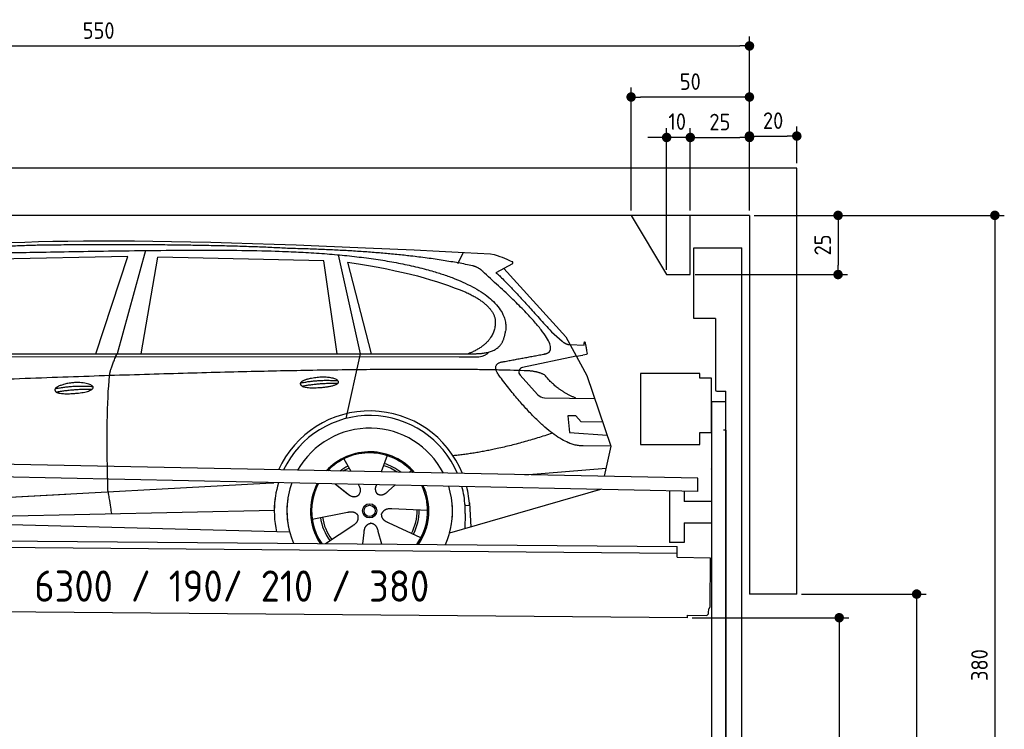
# Model space of a CAD drawing. Header units: millimetres. Extents: x -411 to 6777, y 0 to 6727.
# Tile 5 of 5: x 2616 to 6777, y 3729 to 6727. Entities that reach past the tile are written whole.
import ezdxf

# ---------------------------------------------------------------- set-up
doc = ezdxf.new("R2010")
doc.units = ezdxf.units.MM
doc.layers.add('4', color=3, linetype='Continuous')
for name, color, linetype, lineweight in [('car', 10, 'Continuous', 25), ('Freiraum', 7, 'Continuous', 25), ('Gebäude', 7, 'Continuous', 25), ('Logo', 7, 'Continuous', 25), ('Plattform', 7, 'Continuous', 25), ('Ständer vorne', 7, 'Continuous', 25), ('Tor', 200, 'Continuous', 25)]:
    doc.layers.add(name, color=color, linetype=linetype, lineweight=lineweight)
doc.styles.get("Standard").update_dxf_attribs({"font": 'ISOCP.SHX'})
doc.dimstyles.new('GEN-ISO', dxfattribs={"dimscale": 20, "dimtxt": 3.5, "dimasz": 2, "dimexe": 2, "dimexo": 1, "dimgap": 1.5, "dimtad": 1, "dimdec": 1, "dimlfac": 0.1, "dimdsep": 46, "dimtxsty": 'STANDARD', "dimblk": 'PUNKT', "dimcen": 2, "dimclrd": 256, "dimclre": 256, "dimclrt": 2, "dimadec": 0, "dimazin": 0, "dimtp": 0.1, "dimtm": 0.1, "dimtfac": 0.71, "dimtdec": 1, "dimtmove": 2, "dimatfit": 3, "dimldrblk": 'PUNKT', "dimfxl": 2, "dimtolj": 1, "dimarcsym": 0})

# ---------------------------------------------------------------- blocks, each defined once
blk = doc.blocks.new('PUNKT')
at = {"layer": '4', "color": 0, "linetype": 'ByBlock'}
blk.add_line((-0.5, 0), (-1, 0), dxfattribs=at)
at = {"layer": '4', "color": 0, "linetype": 'ByBlock', "const_width": 0.5}
blk.add_lwpolyline([(-0.25, 0, 1), (0.25, 0, 1)], format="xyb", close=True, dxfattribs=at)
blk = doc.blocks.new('*D145')
at = {"layer": '4', "lineweight": -2, "transparency": 16777216}
for p, q in [((5720, 5900), (6776.9, 5900)), ((6736.9, 5860), (6736.9, 2140)), ((6295.4, 2100), (6776.9, 2100))]:
    blk.add_line(p, q, dxfattribs=at)
at = {"layer": 'Defpoints', "color": 0, "transparency": 16777216}
for p in [(5700, 5900), (6275.4, 2100), (6736.9, 2100)]:
    blk.add_point(p, dxfattribs=at)
at = {"layer": '4', "lineweight": -2, "transparency": 16777216, "xscale": 40, "yscale": 40, "zscale": 40}
for p, rotation in [((6736.9, 5900), 90), ((6736.9, 2100), 270)]:
    blk.add_blockref('PUNKT', p, dxfattribs=dict(at, rotation=rotation))
at = {"layer": '4', "color": 2, "transparency": 16777216, "insert": (6671.9, 4000), "char_height": 70, "attachment_point": 5, "rotation": 90}
blk.add_mtext('380', dxfattribs=at)
blk = doc.blocks.new('*D147')
at = {"layer": '4', "lineweight": -2, "transparency": 16777216}
for p, q in [((5920, 4300), (6446.5, 4300)), ((6406.5, 4260), (6406.5, 2140)), ((6295.4, 2100), (6446.5, 2100))]:
    blk.add_line(p, q, dxfattribs=at)
at = {"layer": 'Defpoints', "color": 0, "transparency": 16777216}
for p in [(5900, 4300), (6275.4, 2100), (6406.5, 2100)]:
    blk.add_point(p, dxfattribs=at)
at = {"layer": '4', "lineweight": -2, "transparency": 16777216, "xscale": 40, "yscale": 40, "zscale": 40}
for p, rotation in [((6406.5, 4300), 90), ((6406.5, 2100), 270)]:
    blk.add_blockref('PUNKT', p, dxfattribs=dict(at, rotation=rotation))
at = {"layer": '4', "color": 2, "transparency": 16777216, "insert": (6341.5, 3200), "char_height": 70, "attachment_point": 5, "rotation": 90}
blk.add_mtext('H2', dxfattribs=at)
blk = doc.blocks.new('*D148')
at = {"layer": '4', "lineweight": -2, "transparency": 16777216}
for p, q in [((200, 5920.9), (200, 6655.8)), ((240, 6615.8), (5660, 6615.8)), ((5700, 6120.9), (5700, 6655.8))]:
    blk.add_line(p, q, dxfattribs=at)
at = {"layer": 'Defpoints', "color": 0, "transparency": 16777216}
for p in [(5700, 6615.8), (5700, 6100.9), (200, 5900.9)]:
    blk.add_point(p, dxfattribs=at)
at = {"layer": '4', "lineweight": -2, "transparency": 16777216, "xscale": 40, "yscale": 40, "zscale": 40, "rotation": 180}
blk.add_blockref('PUNKT', (200, 6615.8), dxfattribs=at)
at = {"layer": '4', "lineweight": -2, "transparency": 16777216, "xscale": 40, "yscale": 40, "zscale": 40}
blk.add_blockref('PUNKT', (5700, 6615.8), dxfattribs=at)
at = {"layer": '4', "color": 2, "transparency": 16777216, "insert": (2950, 6680.8), "char_height": 70, "attachment_point": 5}
blk.add_mtext('550', dxfattribs=at)
blk = doc.blocks.new('*D149')
at = {"layer": '4', "lineweight": -2, "transparency": 16777216}
for p, q in [((5457.5, 4200), (6119.3, 4200)), ((6079.3, 4160), (6079.3, 2140)), ((6099.3, 2100), (6119.3, 2100))]:
    blk.add_line(p, q, dxfattribs=at)
at = {"layer": 'Defpoints', "color": 0, "transparency": 16777216}
for p in [(5437.5, 4200), (6079.3, 2100), (6079.3, 2100)]:
    blk.add_point(p, dxfattribs=at)
at = {"layer": '4', "lineweight": -2, "transparency": 16777216, "xscale": 40, "yscale": 40, "zscale": 40}
for p, rotation in [((6079.3, 4200), 90), ((6079.3, 2100), 270)]:
    blk.add_blockref('PUNKT', p, dxfattribs=dict(at, rotation=rotation))
at = {"layer": '4', "color": 2, "transparency": 16777216, "insert": (6004.7, 3009.2), "char_height": 70, "attachment_point": 5, "rotation": 90}
blk.add_mtext('210', dxfattribs=at)
blk = doc.blocks.new('*D150')
at = {"layer": '4', "lineweight": -2, "transparency": 16777216}
for p, q in [((5450, 6071.3), (5450, 6269.1)), ((5700, 6070.9), (5700, 6269.1)), ((5490, 6229.1), (5660, 6229.1))]:
    blk.add_line(p, q, dxfattribs=at)
at = {"layer": 'Defpoints', "color": 0, "transparency": 16777216}
for p in [(5700, 6229.1), (5450, 6051.3), (5700, 6050.9)]:
    blk.add_point(p, dxfattribs=at)
at = {"layer": '4', "lineweight": -2, "transparency": 16777216, "xscale": 40, "yscale": 40, "zscale": 40, "rotation": 180}
blk.add_blockref('PUNKT', (5450, 6229.1), dxfattribs=at)
at = {"layer": '4', "lineweight": -2, "transparency": 16777216, "xscale": 40, "yscale": 40, "zscale": 40}
blk.add_blockref('PUNKT', (5700, 6229.1), dxfattribs=at)
at = {"layer": '4', "color": 2, "transparency": 16777216, "insert": (5575, 6294.2), "char_height": 70, "attachment_point": 5}
blk.add_mtext('25', dxfattribs=at)
blk = doc.blocks.new('*D151')
at = {"layer": '4', "lineweight": -2, "transparency": 16777216}
for p, q in [((5200, 5920), (5200, 6440.1)), ((5700, 5920), (5700, 6440.1)), ((5660, 6400.1), (5240, 6400.1))]:
    blk.add_line(p, q, dxfattribs=at)
at = {"layer": 'Defpoints', "color": 0, "transparency": 16777216}
for p in [(5200, 6400.1), (5200, 5900), (5700, 5900)]:
    blk.add_point(p, dxfattribs=at)
at = {"layer": '4', "lineweight": -2, "transparency": 16777216, "xscale": 40, "yscale": 40, "zscale": 40, "rotation": 180}
blk.add_blockref('PUNKT', (5200, 6400.1), dxfattribs=at)
at = {"layer": '4', "lineweight": -2, "transparency": 16777216, "xscale": 40, "yscale": 40, "zscale": 40}
blk.add_blockref('PUNKT', (5700, 6400.1), dxfattribs=at)
at = {"layer": '4', "color": 2, "transparency": 16777216, "insert": (5450, 6465.1), "char_height": 70, "attachment_point": 5}
blk.add_mtext('50', dxfattribs=at)
blk = doc.blocks.new('*D152')
at = {"layer": '4', "lineweight": -2, "transparency": 16777216}
for p, q in [((5720, 5900), (6114.4, 5900)), ((6074.4, 5860), (6074.4, 5690)), ((5470, 5650), (6114.4, 5650))]:
    blk.add_line(p, q, dxfattribs=at)
at = {"layer": 'Defpoints', "color": 0, "transparency": 16777216}
for p in [(5700, 5900), (5450, 5650), (6074.4, 5650)]:
    blk.add_point(p, dxfattribs=at)
at = {"layer": '4', "lineweight": -2, "transparency": 16777216, "xscale": 40, "yscale": 40, "zscale": 40}
for p, rotation in [((6074.4, 5900), 90), ((6074.4, 5650), 270)]:
    blk.add_blockref('PUNKT', p, dxfattribs=dict(at, rotation=rotation))
at = {"layer": '4', "color": 2, "transparency": 16777216, "insert": (6009.4, 5775), "char_height": 70, "attachment_point": 5, "rotation": 90}
blk.add_mtext('25', dxfattribs=at)
blk = doc.blocks.new('*D153')
at = {"layer": '4', "lineweight": -2, "transparency": 16777216}
for p, q in [((5350, 5670), (5350, 6269.1)), ((5450, 5920), (5450, 6269.1)), ((5310, 6229.1), (5270, 6229.1)), ((5450, 6229.1), (5350, 6229.1)), ((5490, 6229.1), (5530, 6229.1))]:
    blk.add_line(p, q, dxfattribs=at)
at = {"layer": 'Defpoints', "color": 0, "transparency": 16777216}
for p in [(5350, 6229.1), (5450, 5900), (5350, 5650)]:
    blk.add_point(p, dxfattribs=at)
at = {"layer": '4', "lineweight": -2, "transparency": 16777216, "xscale": 40, "yscale": 40, "zscale": 40}
blk.add_blockref('PUNKT', (5350, 6229.1), dxfattribs=at)
at = {"layer": '4', "lineweight": -2, "transparency": 16777216, "xscale": 40, "yscale": 40, "zscale": 40, "rotation": 180}
blk.add_blockref('PUNKT', (5450, 6229.1), dxfattribs=at)
at = {"layer": '4', "color": 2, "transparency": 16777216, "insert": (5394.7, 6296.1), "char_height": 70, "attachment_point": 5}
blk.add_mtext('10', dxfattribs=at)
blk = doc.blocks.new('Car')
at = {"layer": 'car'}
for p, q in [((4415, 5736.7), (4438.8, 5784.2)), ((3021.4, 5753.7), (2427.7, 5736.3)), ((2889.2, 5341.3), (3021.4, 5753.7)), ((3094.5, 5780.1), (2979.2, 5342.1)), ((3080.9, 5343.1), (3148, 5752.9)), ((3849.6, 5743), (3148, 5752.9)), ((3909.2, 5351.1), (3849.6, 5743)), ((3909.7, 5769.5), (4006.4, 5352.1)), ((3949.3, 5738.8), (4052.4, 5352.5)), ((4646.5, 5738.1), (4576.5, 5698.9)), ((4609.7, 5717.5), (4874.1, 5431.6)), ((4813.7, 5452.7), (4859.4, 5412.8)), ((4874.1, 5431.6), (4964.7, 5269.4)), ((4892, 5399.6), (4952.2, 5397.5)), ((1782.1, 5321.7), (4425.3, 5342.7)), ((1829, 5331), (4480.8, 5356.7)), ((4006.4, 5352.1), (3948, 5077.8)), ((4425.3, 5342.7), (4508.2, 5344.1)), ((4919.4, 5350.5), (4693, 5300.6)), ((4919.4, 5350.5), (4947.1, 5354.5)), ((4682.6, 5267.5), (4757.7, 5186.3)), ((4964.7, 5269.4), (5069.1, 4971.8)), ((4786.9, 5173.4), (4998.6, 5172.6)), ((4919.4, 5098.5), (4886.7, 5098.5)), ((4886.7, 5098.5), (4893.6, 5027)), ((4943.2, 5072.7), (4919.4, 5098.5)), ((5033.7, 5072.7), (4943.2, 5072.7)), ((4893.6, 5027), (5052.7, 5018.5)), ((5069.1, 4971.8), (4952.2, 4972.2)), ((5069.1, 4971.8), (5042.4, 4843.9)), ((4124.1, 4923), (4099.2, 4854)), ((3941.9, 4907.6), (3971.5, 4855.4)), ((4706.5, 4847.5), (5049.6, 4878.4)), ((3970.2, 4857.8), (3971.5, 4855.4)), ((4226.2, 4861.2), (4218.5, 4852.7)), ((1744.4, 4681.9), (3613.3, 4801.2)), ((3613.3, 4801.2), (3645.8, 4803.2)), ((3905.2, 4801.6), (3956.8, 4761.5)), ((3905.5, 4801.6), (3966.2, 4754.4)), ((4002.5, 4800.5), (4008.7, 4789.5)), ((4079.6, 4799.6), (4075.9, 4789.2)), ((4158.3, 4798.6), (4131.6, 4774.6)), ((5026.5, 4788.4), (4390.5, 4597)), ((5031.2, 4789.8), (4987.4, 4776.7)), ((1744.4, 4681.9), (2767.9, 4747.2)), ((4474.4, 4715.1), (4455.2, 4713.9)), ((4473.6, 4727.1), (4480.2, 4624)), ((1764.2, 4630), (3649.6, 4688.6)), ((3810, 4651.5), (3958.4, 4681.8)), ((4297.1, 4692.7), (4145.8, 4697.7)), ((4455.9, 4681.4), (4454.8, 4616.4)), ((1665.7, 4631.7), (3714.7, 4597)), ((3867.2, 4548.9), (3981.6, 4626.5)), ((4269.9, 4576.5), (4132.1, 4639.2)), ((4024.3, 4549), (4029.8, 4597.4)), ((4105, 4549), (4089.6, 4602.5))]:
    blk.add_line(p, q, dxfattribs=at)
for radius in [30.1, 23.6]:
    blk.add_circle((4052.2, 4688.8), radius, dxfattribs=at)
for centre, radius, start, end in [((4697.3, 5281), 20, 102.4358, 222.7473), ((4787, 5213.4), 40, 222.7473, 269.7861), ((4052.6, 4688.2), 422.7, 22.5487, 156.2143), ((4052.6, 4688.2), 403.4, 23.7263, 155.0367), ((4052.6, 4688.2), 350, 27.7494, 151.0136), ((4052.6, 4688.2), 250, 41.078, 137.685), ((4052.6, 4688.2), 250, 41.078, 137.685), ((4052.6, 4688.2), 250, 41.078, 137.685), ((4052.2, 4688.8), 245, 41.9641, 136.7989), ((4052.2, 4688.8), 209.6, 116.262, 127.1225), ((4052.2, 4688.8), 200.6, 116.1152, 123.6695), ((4052.2, 4688.8), 200.6, 55.0934, 73.5463), ((4052.2, 4688.8), 209.6, 51.6404, 73.3995), ((4052.2, 4688.8), 245, 41.9641, 44.7348), ((4052.6, 4688.2), 422.7, 164.0109, 164.2126), ((4052.6, 4688.2), 422.7, 164.0109, 164.2126), ((4052.6, 4688.2), 403.4, 163.2593, 179.9464), ((4052.6, 4688.2), 403.4, 163.2593, 179.9464), ((4052.6, 4688.2), 350, 160.7243, 195.1055), ((4052.6, 4688.2), 350, 160.7243, 195.1055), ((4052.6, 4688.2), 250, 152.8016, 213.8648), ((4052.6, 4688.2), 250, 152.8016, 213.4506), ((4052.6, 4688.2), 250, 152.8016, 213.4506), ((4052.2, 4688.8), 245, 152.3519, 188.7348), ((4052.2, 4688.8), 245, 152.3519, 188.7348), ((4052.6, 4688.2), 250, 326.1848, 25.8498), ((4052.6, 4688.2), 250, 326.1848, 25.8498), ((4052.2, 4688.8), 245, 0.9266, 26.2995), ((4052.6, 4688.2), 350, 344.8945, 17.9271), ((4052.6, 4688.2), 350, 344.8945, 17.9271), ((4052.6, 4688.2), 403.4, 3.6504, 15.3921), ((4052.6, 4688.2), 403.4, 3.6504, 15.3921), ((4052.6, 4688.2), 422.7, 3.6504, 14.6404), ((4052.6, 4688.2), 422.7, 3.6504, 14.6404), ((4052.6, 4688.2), 403.4, 173.0827, 193.1146), ((4052.6, 4688.2), 350, 172.1254, 203.4635), ((4052.6, 4688.2), 250, 169.2195, 213.8648), ((4052.2, 4688.8), 245, 169.1336, 214.8006), ((4052.2, 4688.8), 245, 325.2489, 9.5178), ((4052.6, 4688.2), 250, 326.1848, 9.4319), ((4052.6, 4688.2), 350, 336.586, 6.526), ((4052.6, 4688.2), 403.4, 359.0315, 5.5686), ((4052.6, 4688.2), 422.7, 3.6504, 3.7403), ((4052.2, 4688.8), 200.6, 188.1152, 217.5463), ((4052.2, 4688.8), 200.6, 332.1152, 1.5463), ((4052.2, 4688.8), 209.6, 332.262, 1.3995), ((4052.2, 4688.8), 209.6, 188.262, 217.3995)]:
    blk.add_arc(centre, radius, start, end, dxfattribs=at)
for points, degree in [([(2207.9, 5772.9), (2494.9, 5837.1), (3380, 5831.9), (4552.5, 5779.4)], 3), ([(2738.3, 5800.1), (2495.5, 5797.8), (2266.4, 5767.9)], 2), ([(3702.6, 5794.3), (3354.2, 5810.5), (2738.3, 5800.1)], 2), ([(4478.1, 5728.3), (4177, 5788.2), (3702.6, 5794.3)], 2), ([(4552.5, 5779.4), (4599.3, 5770.4), (4608.3, 5762.2), (4645.8, 5746.7)], 3), ([(4646.5, 5738.1), (4648.2, 5739.7), (4648.9, 5742.8), (4648.3, 5745.6), (4645.8, 5746.7)], 4), ([(3949.3, 5738.8), (4203.7, 5702.2), (4317.2, 5667.6), (4450.5, 5616.1)], 3), ([(4527.8, 5698), (4509.7, 5719.7), (4478.1, 5728.3)], 2), ([(4792.7, 5360), (4881.9, 5388.8), (4527.8, 5698)], 2), ([(4576.5, 5698.9), (4584.3, 5703.3), (4813.7, 5452.7)], 2), ([(4450.5, 5616.1), (4565.1, 5565.1), (4575.8, 5500.1)], 2), ([(4575.8, 5500.1), (4581.5, 5405.6), (4464.2, 5356.5)], 2), ([(4480.8, 5356.7), (4530.9, 5357.2), (4603.9, 5362.5), (4611.6, 5409.4), (4619.8, 5452.6)], 4), ([(4859.4, 5412.8), (4867.7, 5405.6), (4881, 5398), (4890, 5398), (4892, 5399.6)], 4), ([(4952.2, 5397.5), (4953.4, 5436.4), (4964.7, 5362.2)], 2), ([(4579.4, 5377.2), (4579.5, 5377.3), (4579.6, 5377.3), (4579.6, 5377.3)], 3), ([(2948.1, 5249.9), (2950.9, 5281), (2979.2, 5342.1)], 2), ([(4508.2, 5344.1), (4527.5, 5344.9), (4542.2, 5354), (4549.4, 5364.3)], 3), ([(4964.7, 5362.2), (4965, 5358.5), (4959.4, 5356.8), (4947.1, 5354.5)], 3), ([(4700.1, 5287), (3823.5, 5307.4), (1391.4, 5172.9)], 2), ([(4598.5, 5259.2), (4554.2, 5317.5), (4614.1, 5324.7)], 2), ([(4787.9, 5269.4), (4750.5, 5287.5), (4700.1, 5287)], 2), ([(4952.2, 4972.2), (4826.5, 4964), (4598.5, 5259.2)], 2), ([(4919.4, 5172.9), (4833.7, 5208), (4787.9, 5269.4)], 2), ([(2718.5, 5192.5), (2793.9, 5209.4), (2877.4, 5203.7)], 2), ([(3754.7, 5226.2), (3830.1, 5243.1), (3913.6, 5237.3)], 2), ([(3761.9, 5213.4), (3835.9, 5228), (3913.8, 5227.2)], 2), ([(2723.6, 5178.7), (2797.6, 5193.3), (2875.5, 5192.5)], 2), ([(4820.2, 5023.6), (4595.6, 4946.1), (4402.8, 4924.9)], 2), ([(3957.1, 4761.5), (3980.6, 4739.8), (4003.7, 4753.4)], 2), ([(3958.4, 4681.8), (3989, 4690.8), (4003.8, 4668.4)], 2), ([(3981.6, 4626.5), (4009.5, 4642.2), (4003.8, 4668.4)], 2), ([(4145.8, 4697.7), (4114, 4701.4), (4103.2, 4676.8)], 2), ([(4132.1, 4639.2), (4102, 4650), (4103.2, 4676.8)], 2), ([(4029.8, 4597.4), (4030.7, 4629.4), (4056.6, 4636.5)], 2), ([(4089.6, 4602.5), (4083.3, 4633.8), (4056.6, 4636.5)], 2)]:
    blk.add_open_spline(points, degree=degree, dxfattribs=at)
for points, degree, knots in [([(2377.5, 5760.7), (2404.1, 5763), (2543.5, 5766.1), (3564.7, 5795.6), (4185, 5794.9), (4642, 5626.4), (4619.8, 5452.6)], 4, [0.0821318, 0.0821318, 0.0821318, 0.0821318, 0.0821318, 0.258851, 0.508851, 1, 1, 1, 1, 1]), ([(4614.1, 5324.7), (4780.7, 5357.3), (4783.6, 5357.9), (4791.9, 5359.8), (4792.7, 5360)], 1, [0.1611508, 0.1611508, 1, 1.0196119, 1.078724, 1.0847856, 1.0847856]), ([(2946.4, 4758.6), (2945.8, 4772.2), (2945.2, 4785.5), (2944.7, 4798.7), (2937.4, 4988.5), (2938.5, 5138.9), (2948.1, 5249.9)], 3, [0, 0, 0, 0, 0.064923, 0.064923, 0.064923, 1, 1, 1, 1]), ([(3761.9, 5213.4), (3738.3, 5229.7), (3783.7, 5245.5), (3866.4, 5265.7), (3959.3, 5232.6), (3897.3, 5208.8), (3788.3, 5201.6), (3766.8, 5210.4), (3761.9, 5213.4)], 5, [0, 0, 0, 0, 0, 0, 0.300106, 0.500106, 0.700106, 1, 1, 1, 1, 1, 1]), ([(2718.5, 5192.5), (2722.7, 5197.6), (2743.7, 5214), (2826.4, 5234.1), (2941.7, 5198), (2833.1, 5169.4), (2748.3, 5170), (2713.9, 5173.6), (2718.5, 5192.5)], 5, [0, 0, 0, 0, 0, 0, 0.300106, 0.500106, 0.700106, 1, 1, 1, 1, 1, 1]), ([(4008.7, 4789.5), (4010.4, 4785.4), (4011.4, 4781.5), (4011.7, 4777.6), (4012.4, 4769), (4009.8, 4760.9), (4003.7, 4753.4)], 3, [0.2167758, 0.2167758, 0.2167758, 0.2167758, 0.4600873, 0.4600873, 0.4600873, 1, 1, 1, 1]), ([(4075.9, 4789.2), (4075.3, 4786.1), (4075.1, 4783.1), (4075.2, 4780.1), (4075.6, 4777.3), (4076.4, 4771.6), (4078.5, 4766.2), (4082, 4761.7), (4087, 4758.7)], 4, [0.3191838, 0.3191838, 0.3191838, 0.3191838, 0.3191838, 0.5438253, 0.5438253, 0.5438253, 0.5438253, 1, 1, 1, 1, 1]), ([(2946.4, 4758.6), (2947.1, 4754), (2947.8, 4749.5), (2948.5, 4745.1), (2949.1, 4741.1), (2949.7, 4737.2), (2950.3, 4733.5), (2955.2, 4703.3), (2958.9, 4681.3), (2961.5, 4667.2)], 3, [-0.000011, -0.000011, -0.000011, -0.000011, 0.107576, 0.107576, 0.107576, 0.206414, 0.206414, 0.206414, 1, 1, 1, 1]), ([(4131.6, 4774.6), (4131.6, 4774.6), (4131.6, 4774.6), (4131.6, 4774.6), (4131.6, 4774.6), (4122.6, 4764.8), (4112, 4754.7), (4097.8, 4752.2), (4087, 4758.7)], 4, [-0.000003, -0.000003, -0.000003, -0.000003, -0.000003, 0, 0, 0, 0, 1, 1, 1, 1, 1])]:
    blk.add_open_spline(points, degree=degree, knots=knots, dxfattribs=at)
blk = doc.blocks.new('*D159')
at = {"layer": '4', "lineweight": -2, "transparency": 16777216}
for p, q in [((5700, 5920), (5700, 6275.1)), ((5900, 6120), (5900, 6275.1)), ((5740, 6235.1), (5860, 6235.1))]:
    blk.add_line(p, q, dxfattribs=at)
at = {"layer": 'Defpoints', "color": 0, "transparency": 16777216}
for p in [(5900, 6235.1), (5900, 6100), (5700, 5900)]:
    blk.add_point(p, dxfattribs=at)
at = {"layer": '4', "lineweight": -2, "transparency": 16777216, "xscale": 40, "yscale": 40, "zscale": 40, "rotation": 180}
blk.add_blockref('PUNKT', (5700, 6235.1), dxfattribs=at)
at = {"layer": '4', "lineweight": -2, "transparency": 16777216, "xscale": 40, "yscale": 40, "zscale": 40}
blk.add_blockref('PUNKT', (5900, 6235.1), dxfattribs=at)
at = {"layer": '4', "color": 2, "transparency": 16777216, "insert": (5800, 6300.1), "char_height": 70, "attachment_point": 5}
blk.add_mtext('20', dxfattribs=at)
blk = doc.blocks.new('Plattform OG 6200 550')
at = {"layer": 'Plattform'}
for p, q in [((5482.3, 4789.6), (348.5, 4892)), ((5481.2, 4733.6), (347.5, 4841)), ((5481.2, 4733.6), (5482.3, 4789.5)), ((5361.5, 4736.1), (5361.5, 4518.3)), ((5423.5, 4734.7), (5423.5, 4690.8)), ((5539.9, 4690.8), (5423.5, 4690.8)), ((5423.5, 4600.8), (5423.5, 4518.3)), ((5423.5, 4600.8), (5539.9, 4600.8)), ((440.2, 4543.6), (5395, 4500.4)), ((446, 4516.5), (5394.8, 4473.4)), ((5423.5, 4518.3), (5361.5, 4518.3)), ((5394.9, 4480.2), (5395, 4495.2)), ((5395, 4495.2), (5395, 4500.4)), ((5394.7, 4456.2), (5394.9, 4480.2)), ((5394.7, 4456.2), (5534.1, 4453)), ((5534.1, 4453), (5532.3, 4244)), ((5437.5, 4200), (372.6, 4244.2)), ((5437.5, 4200), (5437.5, 4210.8)), ((5437.5, 4210.8), (5517.5, 4210.1)), ((5527.6, 4220.1), (5527.8, 4238.2))]:
    blk.add_line(p, q, dxfattribs=at)
for centre, radius, start, end in [((5526.2, 4244.1), 6.08, 284.5689, 358.9086), ((5517.6, 4220.1), 10, 269.5, 359.5)]:
    blk.add_arc(centre, radius, start, end, dxfattribs=at)
blk = doc.blocks.new('Ständer vorne ab 340')
at = {"layer": 'Ständer vorne'}
for p, q in [((5240, 5232), (5240, 4932)), ((5490, 5232), (5240, 5232)), ((5490, 5212), (5490, 5232)), ((5540, 5212), (5490, 5212)), ((5540, 4982), (5540, 5212)), ((5540.2, 5112), (5539.8, 5112)), ((5540, 5112), (5540, 2100)), ((5600, 5112), (5540, 5112)), ((5600, 2098.7), (5600, 5112)), ((5490, 4932), (5490, 4982)), ((5490, 4982), (5540, 4982)), ((5240, 4932), (5490, 4932)), ((5540, 4827.4), (5540, 4828.4)), ((5511.2, 2095), (5511.2, 2087)), ((5595.1, 2095), (5511.2, 2095)), ((5511.2, 2087), (5600, 2087)), ((5600, 2087), (5600, 2090))]:
    blk.add_line(p, q, dxfattribs=at)
blk = doc.blocks.new('Tor ab 370 Gebäude')
at = {"layer": 'Tor'}
for p, q in [((5465.6, 5464.5), (5465.6, 5763)), ((5465.6, 5763), (5668, 5763)), ((5668, 2087), (5668, 5763)), ((5557, 5464.5), (5465.6, 5464.5)), ((5557, 5464.5), (5557, 5163)), ((5562, 5157.1), (5600, 5157)), ((5600, 4992), (5600, 5157)), ((5600, 4992), (5590, 4992)), ((5600, 4992), (5600, 2087)), ((5600, 2087), (5600, 4992)), ((5668, 2087), (5600, 2087))]:
    blk.add_line(p, q, dxfattribs=at)
blk.add_arc((5563, 5163), 6, 180, 260.4059, dxfattribs=at)
blk = doc.blocks.new('Gebäude_380_GT190')
for p, q in [((5900, 6100), (0, 6100)), ((5900, 4300), (5900, 6100)), ((5700, 5900), (200, 5900)), ((5700, 5900), (5700, 4300)), ((5900, 4300), (5700, 4300))]:
    blk.add_line(p, q)
at = {"layer": 'Freiraum'}
blk.add_lwpolyline([(5200, 5900), (5350, 5650), (5450, 5650), (5450, 5900)], dxfattribs=at)

msp = doc.modelspace()

# ---------------------------------------------------------------- block references
at = {"layer": 'car', "rotation": 359.4752422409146}
msp.add_blockref('Car', (0, 0), dxfattribs=at)
at = {"layer": 'Gebäude'}
msp.add_blockref('Gebäude_380_GT190', (0, 0), dxfattribs=at)
at = {"layer": 'Plattform'}
msp.add_blockref('Plattform OG 6200 550', (0, 0), dxfattribs=at)
at = {"layer": 'Ständer vorne'}
msp.add_blockref('Ständer vorne ab 340', (0, 0), dxfattribs=at)
at = {"layer": 'Tor', "linetype": 'ByBlock'}
msp.add_blockref('Tor ab 370 Gebäude', (0, 0), dxfattribs=at)

# ---------------------------------------------------------------- texts
at = {"layer": 'Logo'}
msp.add_text('6300 / 190/ 210 / 380', height=132, dxfattribs=at).set_placement((2678.19, 4267.71))

# ---------------------------------------------------------------- dimensions: what is measured, and where the dimension line sits
at = {"layer": '4'}
for base, p1, p2, override, picture, middle in [((5700, 6615.8), (200, 5900.88), (5700, 6100.88), {"dimtdec": 3, "dimtolj": 0}, '*D148', (2950, 6680.8)), ((5200, 6400.12), (5700, 5900), (5200, 5900), {"dimtdec": 3, "dimtolj": 0}, '*D151', (5450, 6465.12)), ((5700, 6229.15), (5449.99, 6051.29), (5700, 6050.88), {"dimtdec": 3, "dimtolj": 0}, '*D150', (5575, 6294.16)), ((5900, 6235.09), (5700, 5900), (5900, 6100), {"dimtol": 0, "dimlim": 0, "dimtp": 0.1, "dimtm": 0.1, "dimtfac": 0.71, "dimtdec": 3, "dimtolj": 0, "dimtzin": 8}, '*D159', (5800, 6300.1))]:
    dim = msp.add_linear_dim(base=base, p1=p1, p2=p2, dimstyle='GEN-ISO', override=override, dxfattribs=at)
    dim.commit()
    dim.dimension.update_dxf_attribs({"geometry": picture, "text_midpoint": middle})
dim = msp.add_linear_dim(base=(5350, 6229.15), p1=(5449.99, 5900), p2=(5350, 5650), dimstyle='GEN-ISO', override={"dimtdec": 3, "dimtolj": 0}, dxfattribs=at)
dim.commit()
dim.dimension.update_dxf_attribs({"geometry": '*D153', "text_midpoint": (5394.75, 6296.13), "dimtype": 160})
for base, p2, override, picture, middle in [((6074.39, 5650), (5450, 5650), {"dimtdec": 3, "dimtolj": 0}, '*D152', (6009.39, 5775)), ((6736.86, 2100), (6275.45, 2100), {"dimdec": 0, "dimtdec": 3, "dimtolj": 0}, '*D145', (6671.86, 4000))]:
    dim = msp.add_linear_dim(base=base, p1=(5700, 5900), p2=p2, angle=90, dimstyle='GEN-ISO', override=override, dxfattribs=at)
    dim.commit()
    dim.dimension.update_dxf_attribs({"geometry": picture, "text_midpoint": middle})
dim = msp.add_linear_dim(base=(6406.55, 2100), p1=(5900, 4300), p2=(6275.45, 2100), angle=90, text='H2', dimstyle='GEN-ISO', override={"dimdec": 0, "dimtdec": 3, "dimtolj": 0}, dxfattribs=at)
dim.commit()
dim.dimension.update_dxf_attribs({"geometry": '*D147', "text_midpoint": (6341.54, 3200)})
dim = msp.add_linear_dim(base=(6079.31, 2100), p1=(5437.5, 4199.97), p2=(6079.31, 2100), angle=90, dimstyle='GEN-ISO', override={"dimtdec": 3, "dimtolj": 0}, dxfattribs=at)
dim.commit()
dim.dimension.update_dxf_attribs({"geometry": '*D149', "text_midpoint": (6004.71, 3009.23), "dimtype": 160})

doc.saveas('drawing.dxf')
